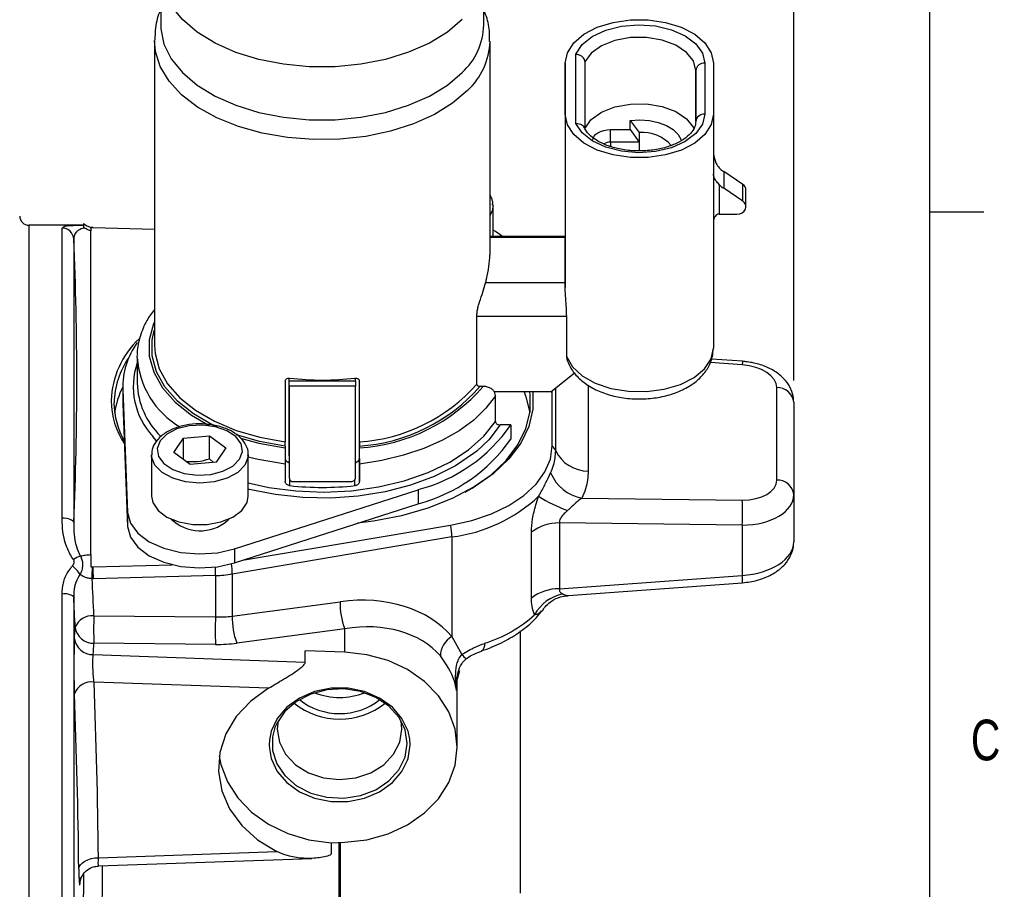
# Model space of a CAD drawing. Header units: inches. Extents: x 0.4 to 16.6, y 0.2 to 10.8.
# Tile 14 of 15: x 14.3 to 16.5, y 6.5 to 8.5. Entities that reach past the tile are written whole.
import ezdxf

# ---------------------------------------------------------------- set-up
doc = ezdxf.new("R2010")
doc.units = ezdxf.units.IN
doc.header["$MEASUREMENT"] = 0
doc.layers.add('BORDER', color=7, linetype='Continuous', lineweight=25)
doc.layers.add('SLD-0', color=7, linetype='Continuous', lineweight=25)
doc.styles.add('SLDTEXTSTYLE0', font='TXT', dxfattribs={"width": 0.75})
doc.dimstyles.new('SLDDIMSTYLE0', dxfattribs={"dimtxt": 0.145833, "dimasz": 0.13, "dimexe": 0, "dimexo": 0.0625, "dimgap": 0.036458, "dimtad": 0, "dimtih": 1, "dimtoh": 1, "dimdec": 1, "dimlfac": 1.5, "dimrnd": 1e-09, "dimzin": 12, "dimdsep": 46, "dimtxsty": 'SLDTEXTSTYLE0', "dimsah": 1, "dimcen": 0.09, "dimadec": 0, "dimazin": 3, "dimtfac": 1, "dimtdec": 1, "dimtofl": 0, "dimtmove": 0, "dimatfit": 3, "dimfxl": 0, "dimfrac": 2, "dimtolj": 1, "dimtzin": 12, "dimarcsym": 0})

# ---------------------------------------------------------------- blocks, each defined once
blk = doc.blocks.new('_D_8')
at = {"layer": 'SLD-0'}
for p, q in [((16.0629, 7.6867), (16.0629, 9.9416)), ((12.3699, 9.8166), (14.2, 9.8166)), ((14.3721, 9.8166), (14.3277, 9.8166)), ((14.3277, 9.8166), (14.3277, 9.5849)), ((14.6953, 9.8166), (14.7397, 9.8166)), ((14.7397, 9.8166), (14.7397, 9.5849)), ((16.0629, 9.8166), (14.8674, 9.8166)), ((14.3277, 9.5849), (14.3721, 9.5849)), ((14.7397, 9.5849), (14.6953, 9.5849))]:
    blk.add_line(p, q, dxfattribs=at)
for points in [[(12.3699, 9.8166), (12.4999, 9.7966), (12.4999, 9.8366)], [(16.0629, 9.8166), (15.9329, 9.8366), (15.9329, 9.7966)]]:
    blk.add_solid(points, dxfattribs=at)
at = {"layer": 'SLD-0', "char_height": 0.14583, "attachment_point": 1, "style": 'SLDTEXTSTYLE0'}
for s, insert in [('5.5', (14.3991, 10.0342)), ('141', (14.3721, 9.7729))]:
    blk.add_mtext(s, dxfattribs=dict(at, insert=insert))

msp = doc.modelspace()

# ---------------------------------------------------------------- linework, layer by layer
at = {"color": 7, "linetype": 'Continuous', "lineweight": 25}
for p, q in [((14.6039, 8.6277), (14.6039, 8.5057)), ((15.3486, 8.5057), (15.3486, 8.6277)), ((14.5896, 8.4687), (14.5896, 7.7668)), ((15.3629, 7.9754), (15.3629, 8.4687)), ((15.5606, 8.2789), (15.5606, 8.4387)), ((15.5812, 8.4205), (15.5813, 8.2637)), ((15.5363, 8.3), (15.5362, 8.4176)), ((15.5362, 8.4176), (15.5362, 8.0182)), ((15.8369, 8.2833), (15.8369, 8.4009)), ((15.8576, 8.4177), (15.8576, 8.3)), ((15.8776, 8.4177), (15.8776, 8.3)), ((15.5363, 8.3), (15.5363, 7.9006)), ((15.6862, 8.2645), (15.6862, 8.2856)), ((15.6862, 8.2856), (15.7069, 8.258)), ((15.8776, 8.3), (15.8776, 7.7609)), ((15.6409, 8.2645), (15.6862, 8.2645)), ((15.6409, 8.2356), (15.6409, 8.2645)), ((15.6862, 8.2645), (15.7069, 8.2356)), ((15.7069, 8.258), (15.7069, 8.2356)), ((15.7069, 8.2356), (15.6409, 8.2356)), ((15.7069, 8.2356), (15.7069, 8.2155)), ((15.9014, 8.1678), (15.9014, 8.1294)), ((15.9454, 8.138), (15.9014, 8.1678)), ((15.8909, 8.1383), (15.8909, 8.0701)), ((15.9454, 8.0996), (15.9014, 8.1294)), ((15.9454, 8.0996), (15.9454, 8.138)), ((15.9528, 8.0868), (15.9528, 8.1252)), ((15.3698, 8.0186), (15.3698, 8.0905)), ((15.8909, 8.0701), (15.9321, 8.0701)), ((14.4237, 8.0442), (14.3003, 8.0442)), ((14.3768, 7.3696), (14.3768, 8.0376)), ((14.4456, 8.038), (14.4429, 8.0382)), ((14.4475, 8.0379), (14.4456, 8.038)), ((14.5896, 8.0343), (14.4475, 8.0379)), ((14.4034, 8.0125), (14.4034, 7.3593)), ((15.5362, 8.0186), (15.3629, 8.0186)), ((15.5362, 8.0158), (15.5362, 8.0182)), ((15.5363, 7.9112), (15.3526, 7.9112)), ((15.3325, 7.6783), (15.3325, 7.8349)), ((15.5396, 7.7412), (15.5396, 7.8343)), ((14.5496, 7.7398), (14.5497, 7.7442)), ((14.5496, 7.7398), (14.5496, 7.6805)), ((15.5414, 7.7328), (15.5396, 7.7412)), ((15.945, 7.7307), (15.8733, 7.7359)), ((15.503, 7.6604), (15.5575, 7.7045)), ((14.5163, 7.6724), (14.5163, 7.6401)), ((14.891, 7.6851), (14.891, 7.5449)), ((14.8997, 7.5129), (14.8997, 7.692)), ((14.8997, 7.6855), (14.8997, 7.692)), ((14.8997, 7.6855), (15.053, 7.6855)), ((14.8997, 7.6733), (14.8997, 7.4628)), ((15.053, 7.6733), (14.8997, 7.6733)), ((15.053, 7.6855), (15.053, 7.6919)), ((15.053, 7.4629), (15.053, 7.6733)), ((15.0617, 7.5068), (15.0617, 7.6852)), ((15.0617, 7.5449), (15.0617, 7.6851)), ((15.3469, 7.6729), (15.3397, 7.6729)), ((16.0238, 7.4571), (16.0238, 7.6701)), ((14.5164, 7.6661), (14.5276, 7.3827)), ((14.5164, 7.6661), (14.5164, 7.6338)), ((15.503, 7.6604), (15.3726, 7.6604)), ((15.3755, 7.5921), (15.3755, 7.6514)), ((15.5061, 7.5361), (15.5061, 7.6629)), ((14.5163, 7.6401), (14.5164, 7.6338)), ((14.5164, 7.6338), (14.5276, 7.3503)), ((16.0629, 7.6367), (16.0629, 7.4237)), ((15.411, 7.584), (15.3862, 7.584)), ((15.411, 7.584), (15.411, 7.5516)), ((14.5945, 7.5477), (14.5857, 7.5576)), ((14.6564, 7.554), (14.7164, 7.5593)), ((14.7164, 7.5593), (14.7542, 7.5315)), ((14.7164, 7.5063), (14.7164, 7.5593)), ((14.6343, 7.5208), (14.6564, 7.554)), ((14.6564, 7.5045), (14.6564, 7.554)), ((14.891, 7.5355), (14.891, 7.5315)), ((15.0617, 7.5315), (15.0617, 7.5355)), ((14.5827, 7.5155), (14.5827, 7.42)), ((14.6721, 7.4929), (14.6343, 7.5208)), ((14.7542, 7.5315), (14.7321, 7.4983)), ((14.8058, 7.42), (14.8058, 7.5155)), ((14.8058, 7.5155), (14.8058, 7.5135)), ((14.8997, 7.5129), (14.8997, 7.4628)), ((14.7321, 7.4983), (14.6721, 7.4929)), ((14.7164, 7.5063), (14.7257, 7.4977)), ((14.891, 7.5007), (14.8997, 7.4995)), ((14.891, 7.4939), (14.891, 7.4535)), ((15.053, 7.4995), (15.0617, 7.5008)), ((15.0617, 7.5068), (15.0617, 7.4535)), ((15.0617, 7.4535), (15.0617, 7.4939)), ((14.9097, 7.4535), (15.043, 7.4535)), ((14.7743, 7.299), (15.1971, 7.435)), ((15.1971, 7.435), (15.1971, 7.4027)), ((16.0629, 7.4237), (16.0629, 7.3146)), ((14.7743, 7.2666), (15.1971, 7.4027)), ((15.5746, 7.4154), (15.9442, 7.4111)), ((14.5276, 7.3827), (14.5276, 7.3503)), ((14.6286, 7.367), (14.6286, 7.3662)), ((14.7575, 7.3635), (14.7608, 7.3674)), ((14.7599, 7.3662), (14.7599, 7.367)), ((14.7926, 7.2725), (15.272, 7.3534)), ((15.5228, 7.3583), (15.5228, 7.2068)), ((15.9442, 7.3534), (15.5228, 7.3583)), ((15.9442, 7.3534), (15.9442, 7.2376)), ((15.4583, 7.1854), (15.4583, 7.337)), ((15.2748, 7.3261), (14.7689, 7.2407)), ((15.2748, 7.3261), (15.2748, 7.0965)), ((14.7743, 7.299), (14.7743, 7.2666)), ((14.4482, 7.2573), (14.6306, 7.262)), ((14.4429, 7.2569), (14.4464, 7.2573)), ((14.4464, 7.2573), (14.4482, 7.2573)), ((14.7689, 7.2407), (14.7689, 7.1437)), ((14.4487, 7.2298), (14.446, 7.2298)), ((14.7302, 7.237), (14.4487, 7.2298)), ((14.7302, 7.237), (14.7302, 7.1418)), ((15.5228, 7.2068), (15.9442, 7.2376)), ((15.5428, 7.1912), (15.945, 7.2207)), ((14.7689, 7.1437), (15.0176, 7.1769)), ((14.4501, 7.1445), (14.7302, 7.1418)), ((15.0281, 7.1146), (14.7794, 7.0815)), ((15.0281, 7.0604), (15.0281, 7.1146)), ((15.4329, 6.5053), (15.4329, 7.1094)), ((14.7302, 7.0785), (14.4501, 7.0812)), ((15.2748, 7.0965), (15.2983, 7.0555)), ((14.9371, 7.0378), (14.9371, 7.0636)), ((15.0281, 7.0604), (14.9371, 7.0636)), ((14.4485, 7.055), (14.9371, 7.0378)), ((14.8524, 6.9774), (14.4503, 6.9916)), ((15.2871, 6.8416), (15.2871, 6.9994)), ((15.16, 6.8835), (15.1581, 6.9022)), ((14.9964, 6.6217), (15.0281, 6.6228)), ((14.9964, 6.6217), (14.9964, 6.5958)), ((14.4604, 6.5869), (14.8712, 6.6014)), ((14.4608, 6.5682), (14.9526, 6.5856))]:
    msp.add_line(p, q, dxfattribs=at)
at = {"color": 8, "linetype": 'Continuous', "lineweight": 25}
for p, q in [((15.8369, 8.4009), (15.8369, 8.2829)), ((15.6409, 8.2356), (15.6409, 8.2256)), ((14.3003, 8.0442), (14.3003, 5.7642)), ((15.5362, 8.0158), (15.3629, 8.0158)), ((15.5396, 7.8343), (15.3325, 7.8342)), ((15.9442, 7.7228), (15.8702, 7.7282)), ((15.5892, 7.6756), (15.5892, 7.478)), ((15.5143, 7.5245), (15.5143, 7.6696)), ((14.901, 7.4582), (14.901, 7.4442)), ((15.0517, 7.4443), (15.0517, 7.4582)), ((14.3768, 5.7642), (14.3768, 7.1945)), ((14.4034, 7.1881), (14.4034, 5.7895)), ((15.2926, 7.0179), (15.2871, 6.9985)), ((15.2855, 6.9886), (15.2855, 6.9722)), ((15.1786, 6.847), (15.1778, 6.8601)), ((15.0153, 6.2601), (15.0153, 6.6224)), ((15.0172, 6.6224), (15.0172, 6.2601))]:
    msp.add_line(p, q, dxfattribs=at)
at = {"color": 8, "linetype": 'Continuous', "lineweight": 25, "flags": 128}
for points in [[(15.2987, 8.5183), (15.2647, 8.4893), (15.2232, 8.4638), (15.1753, 8.4427), (15.1223, 8.4263), (15.0654, 8.4151), (15.0063, 8.4094), (14.9464, 8.4094), (14.8872, 8.4151), (14.8304, 8.4262), (14.7773, 8.4426), (14.7294, 8.4638), (14.6879, 8.4892), (14.6538, 8.5182), (14.6281, 8.55), (14.6115, 8.5839), (14.6042, 8.6189), (14.6039, 8.6263)], [(15.3112, 8.355), (15.2768, 8.3256), (15.235, 8.2997), (15.1869, 8.278), (15.1336, 8.2609), (15.0764, 8.249), (15.0168, 8.2425), (14.9561, 8.2416), (14.8959, 8.2462), (14.8378, 8.2563), (14.783, 8.2717), (14.733, 8.2919), (14.689, 8.3165), (14.652, 8.3448), (14.6231, 8.3761), (14.6028, 8.4098), (14.5917, 8.4449), (14.5896, 8.4699)], [(15.3698, 8.0915), (15.3675, 8.0771), (15.3629, 8.0678)], [(14.5896, 7.8216), (14.5876, 7.8171), (14.5775, 7.7801), (14.5775, 7.7426), (14.5877, 7.7056), (14.6077, 7.67), (14.637, 7.6367), (14.675, 7.6066), (14.7156, 7.5829)], [(15.3862, 7.584), (15.3598, 7.5496), (15.3327, 7.524)], [(14.7882, 7.5537), (14.83, 7.5424), (14.891, 7.5315)], [(14.7981, 7.4916), (14.7815, 7.4746), (14.7571, 7.4613), (14.7272, 7.4528), (14.6943, 7.4499), (14.6614, 7.4528), (14.6315, 7.4613), (14.6071, 7.4746), (14.5904, 7.4915), (14.583, 7.5106), (14.5827, 7.515)], [(14.8058, 7.5135), (14.8055, 7.5106), (14.7981, 7.4916)], [(14.891, 7.4939), (14.8286, 7.5043), (14.8058, 7.5097)], [(14.8672, 6.8869), (14.8617, 6.8659), (14.8617, 6.8343), (14.8714, 6.8037), (14.8902, 6.7761), (14.9169, 6.753), (14.9499, 6.7361), (14.9871, 6.7263), (15.026, 6.7244), (15.0644, 6.7303), (15.0997, 6.7437), (15.1298, 6.7639), (15.1528, 6.7894), (15.1672, 6.8188), (15.1721, 6.8501), (15.1721, 6.8501)], [(15.1721, 6.8501), (15.1672, 6.8814), (15.1653, 6.8869)], [(14.8545, 6.8578), (14.8539, 6.847), (14.8543, 6.8386)], [(15.1728, 6.8121), (15.1739, 6.8156), (15.1786, 6.847)]]:
    msp.add_lwpolyline(points, dxfattribs=at)
at = {"color": 7, "linetype": 'Continuous', "lineweight": 25, "flags": 128}
for points in [[(15.5362, 8.4176), (15.5412, 8.4417), (15.5558, 8.4643), (15.5791, 8.4842), (15.6099, 8.5003), (15.6464, 8.5115), (15.6863, 8.5173), (15.7274, 8.5173), (15.7674, 8.5115), (15.8038, 8.5003), (15.8346, 8.4842), (15.858, 8.4643), (15.8726, 8.4417), (15.8776, 8.4177)], [(14.6039, 8.5057), (14.6042, 8.4968), (14.6115, 8.4618), (14.6281, 8.4279), (14.6538, 8.3961), (14.6879, 8.3671), (14.7294, 8.3417), (14.7773, 8.3205), (14.8304, 8.3041), (14.8872, 8.293), (14.9464, 8.2873), (15.0063, 8.2873), (15.0654, 8.293), (15.1223, 8.3042), (15.1753, 8.3206), (15.2232, 8.3417), (15.2647, 8.3672), (15.2987, 8.3962)], [(15.5606, 8.4387), (15.575, 8.4604), (15.5985, 8.4792), (15.6295, 8.4937), (15.6659, 8.5029), (15.7051, 8.5063), (15.7444, 8.5035), (15.7812, 8.4948), (15.8128, 8.4807), (15.8371, 8.4623), (15.8524, 8.4408), (15.8576, 8.4177)], [(15.8369, 8.4009), (15.8315, 8.4227), (15.8159, 8.4426), (15.7912, 8.4591), (15.7596, 8.4708), (15.7236, 8.4768), (15.6863, 8.4764), (15.6507, 8.4699), (15.6197, 8.4576), (15.5959, 8.4407), (15.5812, 8.4205)], [(15.5812, 8.2674), (15.5959, 8.2876), (15.6197, 8.3045), (15.6507, 8.3168), (15.6863, 8.3233), (15.7236, 8.3237), (15.7596, 8.3177), (15.7912, 8.306), (15.8159, 8.2895), (15.8315, 8.2696), (15.8335, 8.2652)], [(15.8776, 8.3), (15.8727, 8.276), (15.8581, 8.2534), (15.8347, 8.2334), (15.8039, 8.2174), (15.7675, 8.2061), (15.7276, 8.2003), (15.6864, 8.2003), (15.6465, 8.2061), (15.61, 8.2174), (15.5792, 8.2334), (15.5558, 8.2533), (15.5412, 8.2759), (15.5363, 8.3)], [(15.8576, 8.3), (15.8524, 8.2769), (15.8371, 8.2554), (15.8129, 8.237), (15.7813, 8.2229), (15.7445, 8.2142), (15.7052, 8.2114), (15.666, 8.2147), (15.6296, 8.2239), (15.5986, 8.2384), (15.575, 8.2572), (15.5606, 8.2789)], [(15.6862, 8.2856), (15.7082, 8.2868), (15.7301, 8.2852), (15.7508, 8.2808), (15.7694, 8.2738), (15.7849, 8.2646), (15.7966, 8.2536), (15.8038, 8.2413), (15.8044, 8.2397)], [(15.5996, 8.2402), (15.6004, 8.2449), (15.6027, 8.2495), (15.6065, 8.2537), (15.6117, 8.2574), (15.6179, 8.2604), (15.6251, 8.2626), (15.6328, 8.264), (15.6409, 8.2645)], [(15.9321, 8.0701), (15.9383, 8.0708), (15.944, 8.0731), (15.9485, 8.0766), (15.9515, 8.0811), (15.9528, 8.0861), (15.9521, 8.0911), (15.9495, 8.0958), (15.9454, 8.0996)], [(15.3918, 8.0186), (15.3754, 8.0296), (15.3698, 8.0327)], [(15.5363, 7.9112), (15.5363, 7.9293), (15.5363, 7.9462), (15.5363, 7.9618), (15.5363, 7.9759), (15.5363, 7.9884), (15.5363, 7.9993), (15.5362, 8.0084), (15.5362, 8.0158)], [(15.5363, 7.9006), (15.5363, 7.9019), (15.5363, 7.9033), (15.5363, 7.9047), (15.5363, 7.906), (15.5363, 7.9074), (15.5363, 7.9087), (15.5363, 7.91), (15.5363, 7.9112)], [(14.7355, 7.5784), (14.7242, 7.5838), (14.6795, 7.6095), (14.6424, 7.6391), (14.6137, 7.6717), (14.5941, 7.7067), (14.5842, 7.743), (14.5842, 7.7797), (14.5889, 7.8014)], [(14.5896, 7.7668), (14.5908, 7.7487), (14.6005, 7.7131), (14.6196, 7.6789), (14.6477, 7.6469), (14.684, 7.6178), (14.7277, 7.5925), (14.7776, 7.5716), (14.8325, 7.5556), (14.891, 7.5449)], [(15.5396, 7.7412), (15.5527, 7.7179), (15.5751, 7.6972), (15.6053, 7.6802), (15.6417, 7.6681), (15.682, 7.6616), (15.7237, 7.661), (15.7645, 7.6664), (15.8018, 7.6774), (15.8334, 7.6935), (15.8575, 7.7136), (15.8725, 7.7365), (15.8776, 7.7609)], [(14.8997, 7.6733), (14.8997, 7.6749), (14.8997, 7.6766), (14.8997, 7.6783), (14.8997, 7.68), (14.8997, 7.6816), (14.8997, 7.683), (14.8997, 7.6844), (14.8997, 7.6855)], [(15.053, 7.6855), (15.053, 7.6844), (15.053, 7.6831), (15.053, 7.6816), (15.053, 7.68), (15.053, 7.6783), (15.053, 7.6766), (15.053, 7.6749), (15.053, 7.6733)], [(15.4617, 7.6604), (15.4617, 7.6601), (15.4617, 7.6201), (15.4523, 7.5806), (15.4336, 7.5422), (15.406, 7.5057), (15.37, 7.4718), (15.3263, 7.4412), (15.2759, 7.4145), (15.2196, 7.3922), (15.1586, 7.3746), (15.094, 7.3623), (15.0577, 7.3578)], [(15.3755, 7.6514), (15.3535, 7.6225), (15.3254, 7.5955), (15.2917, 7.5708), (15.2531, 7.5488), (15.2101, 7.5299), (15.1633, 7.5142), (15.1136, 7.5022), (15.0617, 7.4939)], [(15.3056, 7.4293), (15.3215, 7.4386), (15.3646, 7.4687), (15.4001, 7.5021), (15.4273, 7.5381), (15.4458, 7.576), (15.4551, 7.615), (15.4551, 7.6544), (15.4543, 7.6604)], [(15.4413, 7.6604), (15.4458, 7.6492), (15.4548, 7.6126)], [(14.7859, 7.505), (14.7925, 7.5227), (14.7895, 7.5407), (14.7772, 7.5573), (14.7567, 7.5709), (14.7302, 7.58), (14.7001, 7.5839), (14.6695, 7.5822), (14.6412, 7.5749), (14.6182, 7.5629), (14.6026, 7.5473), (14.596, 7.5296), (14.599, 7.5116), (14.6113, 7.495), (14.6318, 7.4814), (14.6583, 7.4722), (14.6884, 7.4683), (14.7191, 7.4701), (14.7473, 7.4774), (14.7703, 7.4894), (14.7859, 7.505)], [(14.8058, 7.4504), (14.8531, 7.4402), (14.9157, 7.4321), (14.9796, 7.4295), (15.0435, 7.4327), (15.1058, 7.4414), (15.1653, 7.4555), (15.2204, 7.4747), (15.2701, 7.4985), (15.3131, 7.5265), (15.3485, 7.5579), (15.3755, 7.5921)], [(14.891, 7.5355), (14.8313, 7.5463), (14.7788, 7.5613)], [(15.272, 7.3534), (15.3208, 7.3642), (15.366, 7.3795), (15.4064, 7.3988), (15.441, 7.4217), (15.4689, 7.4476), (15.4894, 7.4758), (15.5019, 7.5056), (15.5061, 7.5361)], [(15.3327, 7.524), (15.3251, 7.518), (15.283, 7.4896), (15.2342, 7.4652), (15.1799, 7.4452), (15.1211, 7.4301), (15.0593, 7.4203), (14.9957, 7.4158), (14.9317, 7.4169), (14.8686, 7.4235), (14.8078, 7.4354), (14.8058, 7.4359)], [(14.5827, 7.42), (14.5855, 7.4054), (14.5977, 7.3872), (14.6184, 7.3719), (14.6459, 7.3609), (14.6777, 7.3551), (14.7109, 7.3551), (14.7427, 7.3609), (14.7702, 7.3719), (14.7909, 7.3872), (14.803, 7.4054), (14.8058, 7.42)], [(14.5276, 7.3827), (14.5341, 7.3579), (14.5509, 7.335), (14.5771, 7.3152), (14.611, 7.3001), (14.6502, 7.2904), (14.6924, 7.2869), (14.7346, 7.2898), (14.7743, 7.299)], [(14.4034, 7.3593), (14.4027, 7.3614), (14.401, 7.3633), (14.3985, 7.3651), (14.3951, 7.3666), (14.3912, 7.3679), (14.3867, 7.3689), (14.3818, 7.3694), (14.3768, 7.3696)], [(14.5276, 7.3503), (14.5341, 7.3256), (14.5509, 7.3026), (14.5771, 7.2829), (14.611, 7.2677), (14.6502, 7.2581), (14.6924, 7.2546), (14.7346, 7.2575), (14.7743, 7.2666)], [(15.0281, 6.6228), (15.0792, 6.6286), (15.128, 6.6421), (15.1728, 6.6629), (15.2119, 6.6902), (15.2439, 6.7229), (15.2676, 6.76), (15.2822, 6.8001), (15.2871, 6.8416), (15.2822, 6.8832), (15.2676, 6.9232), (15.2439, 6.9603), (15.2119, 6.9931), (15.1728, 7.0203), (15.128, 7.0411), (15.0792, 7.0546), (15.0281, 7.0604)], [(14.8524, 6.9774), (14.8113, 6.9479), (14.7781, 6.9125), (14.7542, 6.8726), (14.7403, 6.8296), (14.7372, 6.7853), (14.7448, 6.7413), (14.7628, 6.6994), (14.7907, 6.6612), (14.8273, 6.6281), (14.8712, 6.6014)], [(15.1778, 6.8601), (15.1739, 6.8784), (15.16, 6.908), (15.1378, 6.9341), (15.1085, 6.955), (15.0738, 6.9697), (15.0358, 6.9773), (14.9967, 6.9773), (14.9587, 6.9697), (14.924, 6.955), (14.8948, 6.9341), (14.8725, 6.908), (14.8586, 6.8784), (14.8545, 6.8578)], [(15.1653, 6.8869), (15.1528, 6.9108), (15.1298, 6.9364), (15.0997, 6.9565), (15.0644, 6.9699), (15.026, 6.9759), (14.9871, 6.9739), (14.9499, 6.9641), (14.9169, 6.9472), (14.8902, 6.9242), (14.8714, 6.8965), (14.8672, 6.8869)], [(14.8744, 6.9022), (14.8725, 6.8835), (14.8774, 6.8534), (14.8918, 6.8254), (14.9146, 6.8013), (14.9444, 6.7828), (14.9791, 6.7712), (15.0163, 6.7672), (15.0535, 6.7712), (15.0881, 6.7828), (15.1179, 6.8013), (15.1408, 6.8254), (15.1551, 6.8534), (15.16, 6.8835), (15.16, 6.8835)], [(14.8543, 6.8386), (14.8586, 6.8156), (14.8725, 6.786), (14.8948, 6.76), (14.924, 6.739), (14.9587, 6.7243), (14.9967, 6.7167), (15.0358, 6.7167), (15.0738, 6.7243), (15.1085, 6.739), (15.1378, 6.76), (15.16, 6.786), (15.1728, 6.8121)], [(14.7388, 6.8207), (14.7425, 6.8019), (14.7575, 6.7619), (14.7814, 6.7247), (14.8133, 6.6918), (14.8522, 6.6642), (14.8967, 6.6429), (14.9453, 6.6285), (14.9964, 6.6217)], [(14.4151, 6.561), (14.4163, 6.566), (14.419, 6.5709), (14.4233, 6.5753), (14.429, 6.5792), (14.4358, 6.5825), (14.4435, 6.5849), (14.4518, 6.5864), (14.4604, 6.5869)]]:
    msp.add_lwpolyline(points, dxfattribs=at)
at = {"color": 7, "linetype": 'Continuous', "lineweight": 25}
for centre, radius, start, end in [((15.1942, 8.5099), 0.1545, 312.6066, 358.4328), ((15.8558, 8.3987), 0.019, 84.6112, 173.32), ((15.8558, 8.2811), 0.019, 84.6112, 173.32), ((15.7138, 8.1694), 0.0889, 41.4667, 94.4546), ((15.6399, 8.208), 0.0277, 88.0208, 121.646), ((15.9355, 8.2183), 0.0609, 223.008, 236.022), ((15.9355, 8.1799), 0.0609, 223.008, 236.022), ((15.9371, 8.1247), 0.0156, 1.7656, 58.2212), ((14.3003, 8.0655), 0.0213, 180, 270), ((14.3769, 8.011), 0.0266, 3.142, 90.1541), ((6.9564, 7.6859), 7.4542, 357.48898, 2.51102), ((14.6966, 7.6322), 0.2072, 133.4864, 177.8062), ((14.6933, 7.6703), 0.177, 144.1942, 181.3575), ((14.6834, 7.6315), 0.1871, 144.6527, 179.0233), ((14.6807, 7.5869), 0.1847, 152.8723, 172.0114), ((14.7267, 7.6857), 0.1771, 181.6858, 225.9383), ((14.9763, 8.3401), 0.6525, 263.3771, 276.6365), ((15.0345, 7.9418), 0.3978, 273.9227, 318.5162), ((15.0368, 7.94), 0.4093, 273.4817, 319.2578), ((15.0356, 7.9382), 0.4035, 273.6988, 318.8933), ((16.0256, 7.6326), 0.0375, 6.2895, 92.8377), ((14.6775, 7.643), 0.1879, 180.8845, 213.1189), ((14.6788, 7.6371), 0.1826, 180.7401, 209.4393), ((15.1024, 7.7992), 0.3762, 284.5757, 325.1121), ((15.1024, 7.7668), 0.3762, 284.5757, 325.1121), ((15.4851, 7.5125), 0.0315, 22.3824, 48.4244), ((15.5885, 7.5605), 0.0825, 205.861, 270.4681), ((15.5925, 7.511), 0.0973, 202.5829, 259.4124), ((14.9763, 8.1613), 0.721, 264.009, 276.0046), ((16.0256, 7.4196), 0.0375, 6.2895, 92.8377), ((15.2308, 7.6801), 0.3568, 277.0923, 313.1743), ((15.6497, 7.6903), 0.322, 237.1149, 250.404), ((15.494, 7.3823), 0.4511, 356.3358, 3.6642), ((14.6947, 7.4367), 0.0964, 225.9677, 310.6268), ((15.121, 7.3241), 0.1538, 0.7423, 10.9908), ((15.522, 7.2526), 0.1057, 89.5716, 127.0381), ((14.4348, 7.2305), 0.054, 107.2093, 126.5676), ((14.34, 7.1896), 0.0928, 32.8357, 49.054), ((13.8029, 7.2527), 0.6435, 357.9602, 0.4114), ((13.47, 7.2278), 0.9787, 0.1173, 1.7305), ((14.7233, 7.5124), 0.2754, 271.4288, 279.5161), ((0.4016, 6.5166), 14.0625, 2.55913, 2.90706), ((14.3826, 7.1602), 0.0348, 53.2053, 99.6064), ((15.522, 7.101), 0.1057, 89.5716, 127.0381), ((15.5491, 7.102), 0.0946, 101.3499, 151.9155), ((0.3876, 6.4908), 14.0332, 2.55913, 2.84816), ((15.1671, 7.1701), 0.1497, 177.4174, 201.7606), ((14.4456, 7.1035), 0.0412, 83.7339, 160.3278), ((15.0423, 7.1128), 0.593, 176.9423, 183.0577), ((15.3224, 7.1101), 0.593, 176.9423, 183.0577), ((14.9185, 7.137), 0.1497, 177.4174, 201.7606), ((15.2543, 7.3836), 0.3176, 287.6669, 311.7385), ((6.997, 7.5311), 7.4212, 356.60235, 356.80444), ((14.4489, 7.1238), 0.0426, 188.6695, 271.5769), ((14.4474, 7.0977), 0.0427, 188.6675, 271.4891), ((7.0248, 7.4957), 7.4369, 356.60235, 356.80444), ((15.3024, 7.0501), 0.054, 120.7501, 177.9646), ((14.4444, 6.9498), 0.0422, 82.0676, 159.1681), ((0.3418, 6.4359), 14.1194, 0.61291, 2.2556), ((15.0163, 7.1136), 0.1574, 248.4886, 291.5114), ((0.3261, 6.4102), 14.0898, 0.61291, 2.2556), ((15.0163, 7.0692), 0.1501, 231.7729, 308.2271), ((15.0163, 7.0751), 0.1686, 231.482, 308.518), ((0.3344, 6.6191), 14.0925, 358.86833, 359.71128)]:
    msp.add_arc(centre, radius, start, end, dxfattribs=at)
at = {"color": 8, "linetype": 'Continuous', "lineweight": 25}
for centre, radius, start, end in [((15.202, 8.4734), 0.161, 312.681, 358.0577), ((14.7517, 7.7535), 0.2025, 183.8657, 239.2335), ((14.7101, 7.6727), 0.1695, 161.2602, 222.7694), ((16.005, 7.7201), 0.0609, 170.0649, 177.4961), ((14.6181, 7.2389), 0.1508, 0.6977, 9.716), ((13.823, 7.2357), 0.9072, 0.0816, 1.3348), ((15.7186, 7.2177), 0.2264, 0.7414, 5.035), ((15.3339, 7.0776), 0.0171, 303.7199, 11.2115), ((15.332, 7.0785), 0.0408, 214.2331, 234.183), ((0.3423, 6.6452), 14.1279, 358.38069, 359.68912)]:
    msp.add_arc(centre, radius, start, end, dxfattribs=at)
at = {"color": 7, "linetype": 'Continuous', "lineweight": 25}
for centre, major_axis, ratio, start_param, end_param in [((15.8909, 8.0514), (0, 0.0186), 0.715855, 6.283147, 7.853944), ((15.9398, 7.6736), (0.0839, -0.0054), 0.58665, 0.037946, 1.556382), ((14.9097, 7.4628), (0.01, 0.00001), 0.933711, 3.141061, 4.711857), ((15.043, 7.4629), (0.01, 0.00001), 0.933711, 4.711857, 6.282654), ((15.9398, 7.4606), (0.0839, -0.0054), 0.58665, 4.802695, 6.321131), ((15.9376, 7.4272), (0.1253, -0.0054), 0.587535, 4.790246, 6.308682), ((15.9376, 7.311), (0.1253, 0.0054), 0.587535, 4.739252, 6.257688), ((15.0038, 6.9191), (0.3006, 0.1299), 0.753747, 0.226055, 1.212372), ((14.7229, 7.24), (0.1665, -0.0114), 0.586453, 4.796211, 5.03183), ((15.0163, 6.8935), (0.2548, 0.1244), 0.737757, 0.195174, 1.181491), ((14.7209, 7.2034), (0.2119, -0.0114), 0.587141, 4.78768, 5.023299)]:
    msp.add_ellipse(centre, major_axis=major_axis, ratio=ratio, start_param=start_param, end_param=end_param, dxfattribs=at)
for points, knots in [([(14.6039, 8.5406), (14.6037, 8.5402), (14.5971, 8.5273), (14.5914, 8.5034), (14.5907, 8.4799), (14.5905, 8.4703)], [0, 0, 0, 0, 0.017225, 0.598712, 1, 1, 1, 1]), ([(15.3619, 8.4676), (15.362, 8.4757), (15.3622, 8.4969), (15.357, 8.5212), (15.35, 8.536), (15.3486, 8.539)], [0, 0, 0, 0, 0.333588, 0.867815, 1, 1, 1, 1]), ([(15.5606, 8.4387), (15.5607, 8.4387), (15.5622, 8.4386), (15.5661, 8.4379), (15.5718, 8.4356), (15.577, 8.4314), (15.5805, 8.4261), (15.581, 8.4224), (15.5812, 8.4205)], [0, 0, 0, 0, 0.0093083, 0.1465634, 0.3615771, 0.5749291, 0.78745, 1, 1, 1, 1]), ([(15.8369, 8.2833), (15.8368, 8.2811), (15.8364, 8.2746), (15.8316, 8.2632), (15.819, 8.2487), (15.7992, 8.2352), (15.773, 8.2243), (15.7426, 8.2173), (15.7098, 8.2146), (15.6768, 8.2165), (15.6458, 8.2229), (15.6188, 8.2332), (15.5979, 8.2463), (15.5848, 8.2596), (15.5809, 8.2677), (15.5793, 8.2711)], [0, 0, 0, 0, 0.041104, 0.123038, 0.200531, 0.283284, 0.365272, 0.447496, 0.530223, 0.613184, 0.695939, 0.778017, 0.859129, 0.939523, 1, 1, 1, 1]), ([(15.5606, 8.2789), (15.5607, 8.2789), (15.5623, 8.279), (15.5662, 8.2789), (15.5719, 8.2774), (15.5769, 8.2739), (15.5798, 8.2709), (15.5801, 8.2691), (15.5801, 8.269)], [0, 0, 0, 0, 0.011771, 0.18534, 0.45724, 0.727039, 0.995787, 1, 1, 1, 1]), ([(15.8776, 8.217), (15.8776, 8.2169), (15.8776, 8.2129), (15.8785, 8.2023), (15.8825, 8.1879), (15.8886, 8.1798), (15.8909, 8.1768)], [0, 0, 0, 0, 0.005867, 0.269945, 0.722843, 1, 1, 1, 1]), ([(15.8909, 8.1383), (15.8886, 8.1409), (15.8825, 8.1477), (15.8785, 8.1553), (15.8776, 8.1608), (15.8776, 8.1628), (15.8776, 8.1628)], [0, 0, 0, 0, 0.277157, 0.730055, 0.994133, 1, 1, 1, 1]), ([(15.3687, 8.0916), (15.369, 8.0944), (15.3696, 8.1023), (15.3655, 8.1095), (15.3629, 8.114)], [0, 0, 0, 0, 0.360645, 1, 1, 1, 1]), ([(14.4293, 8.0378), (14.4284, 8.0376), (14.4228, 8.0365), (14.4156, 8.0337), (14.4049, 8.0262), (14.404, 8.0184), (14.4034, 8.0125)], [0, 0, 0, 0, 0.035479, 0.214394, 0.406934, 1, 1, 1, 1]), ([(14.4136, 8.0442), (14.4141, 8.0442), (14.4173, 8.0442), (14.4218, 8.0442), (14.4256, 8.0442)], [0, 0, 0, 0, 0.160686, 1, 1, 1, 1]), ([(14.4256, 8.0484), (14.4256, 8.0482), (14.4256, 8.0475), (14.4256, 8.0432), (14.4256, 8.0395), (14.4256, 8.0388)], [0, 0, 0, 0, 0.343243, 0.859386, 1, 1, 1, 1]), ([(14.4256, 8.0388), (14.4268, 8.0384), (14.428, 8.0381), (14.4292, 8.0378), (14.4293, 8.0378)], [0, 0, 0, 0, 0.952918, 1, 1, 1, 1]), ([(14.4483, 8.0389), (14.447, 8.0389), (14.4429, 8.0388), (14.4351, 8.0414), (14.4287, 8.0449), (14.426, 8.0483), (14.4258, 8.0486)], [0, 0, 0, 0, 0.158373, 0.479209, 0.958451, 1, 1, 1, 1]), ([(14.4429, 8.0315), (14.4406, 8.0321), (14.4369, 8.033), (14.4325, 8.0355), (14.4303, 8.037), (14.4293, 8.0378)], [0, 0, 0, 0, 0.458752, 0.750438, 1, 1, 1, 1]), ([(14.4429, 8.0387), (14.4429, 8.0388), (14.4429, 8.0393), (14.4429, 8.0364), (14.4429, 8.0328), (14.4429, 8.0315)], [0, 0, 0, 0, 0.183403, 0.718916, 1, 1, 1, 1]), ([(14.4429, 7.2854), (14.4429, 7.286), (14.4429, 7.4095), (14.4429, 7.5514), (14.4429, 7.7627), (14.4429, 7.8876), (14.4429, 7.995), (14.4429, 8.0315)], [0, 0, 0, 0, 0.00211, 0.494908, 0.56639, 0.852322, 1, 1, 1, 1]), ([(15.3526, 7.9112), (15.3533, 7.9141), (15.3598, 7.9383), (15.3613, 7.9581), (15.3626, 7.9755)], [0, 0, 0, 0, 0.118031, 1, 1, 1, 1]), ([(15.339, 7.8679), (15.3416, 7.8753), (15.3466, 7.8902), (15.3506, 7.9042), (15.3526, 7.9112)], [0, 0, 0, 0, 0.497524, 1, 1, 1, 1]), ([(15.5396, 7.8343), (15.5394, 7.8407), (15.5391, 7.8536), (15.5372, 7.8763), (15.5363, 7.892), (15.5363, 7.8997), (15.5363, 7.9006)], [0, 0, 0, 0, 0.319187, 0.638199, 0.961073, 1, 1, 1, 1]), ([(15.3325, 7.8349), (15.3326, 7.8379), (15.3329, 7.844), (15.335, 7.8547), (15.3373, 7.8627), (15.3387, 7.867), (15.339, 7.8679)], [0, 0, 0, 0, 0.298554, 0.596692, 0.906051, 1, 1, 1, 1]), ([(14.5896, 7.8504), (14.5834, 7.842), (14.5689, 7.8223), (14.5561, 7.7886), (14.5492, 7.7613), (14.5501, 7.7467), (14.5502, 7.7446)], [0, 0, 0, 0, 0.257976, 0.604969, 0.945064, 1, 1, 1, 1]), ([(15.5401, 7.7354), (15.5423, 7.7296), (15.5477, 7.7154), (15.5628, 7.6954), (15.5854, 7.6764), (15.6141, 7.661), (15.6477, 7.6499), (15.6846, 7.6441), (15.7226, 7.6436), (15.7599, 7.6485), (15.7951, 7.6589), (15.8254, 7.6743), (15.8495, 7.6936), (15.8664, 7.7157), (15.876, 7.7387), (15.8771, 7.7541), (15.8776, 7.7609)], [0, 0, 0, 0, 0.04787, 0.116562, 0.188125, 0.26401, 0.342291, 0.420666, 0.498896, 0.577425, 0.656714, 0.737428, 0.81131, 0.881138, 0.947462, 1, 1, 1, 1]), ([(16.0629, 7.6367), (16.0624, 7.6431), (16.0612, 7.6574), (16.0516, 7.6777), (16.0357, 7.6963), (16.0139, 7.7119), (15.9867, 7.7236), (15.9627, 7.729), (15.9485, 7.7303), (15.945, 7.7307)], [0, 0, 0, 0, 0.123328, 0.272378, 0.424245, 0.587498, 0.762493, 0.941619, 1, 1, 1, 1]), ([(14.891, 7.6851), (14.8911, 7.686), (14.8913, 7.6877), (14.893, 7.6899), (14.8954, 7.6914), (14.8983, 7.6921), (14.9002, 7.692), (14.901, 7.6919)], [0, 0, 0, 0, 0.208585, 0.417083, 0.628009, 0.843762, 1, 1, 1, 1]), ([(15.0517, 7.6919), (15.0528, 7.692), (15.0551, 7.6921), (15.0581, 7.691), (15.0604, 7.6892), (15.0615, 7.6871), (15.0616, 7.6856), (15.0617, 7.6851)], [0, 0, 0, 0, 0.220415, 0.440874, 0.65977, 0.874154, 1, 1, 1, 1]), ([(15.3325, 7.6783), (15.3325, 7.6777), (15.3327, 7.6766), (15.3338, 7.6751), (15.3354, 7.6739), (15.3375, 7.6731), (15.339, 7.673), (15.3397, 7.6729)], [0, 0, 0, 0, 0.1935575, 0.3873555, 0.5875941, 0.8028395, 1, 1, 1, 1]), ([(15.3755, 7.6514), (15.3753, 7.6537), (15.3747, 7.6583), (15.3703, 7.6645), (15.3636, 7.6693), (15.3555, 7.6724), (15.3497, 7.6727), (15.3469, 7.6729)], [0, 0, 0, 0, 0.19677, 0.393475, 0.595308, 0.809535, 1, 1, 1, 1]), ([(14.8049, 7.5131), (14.8052, 7.5149), (14.8069, 7.5232), (14.8012, 7.5382), (14.7889, 7.5553), (14.7695, 7.5695), (14.7444, 7.5801), (14.7153, 7.5862), (14.6845, 7.5872), (14.6544, 7.5829), (14.6272, 7.5737), (14.6045, 7.5599), (14.5897, 7.5426), (14.5825, 7.5267), (14.5835, 7.5176), (14.5838, 7.5149)], [0, 0, 0, 0, 0.022454, 0.103365, 0.183707, 0.267863, 0.355433, 0.443649, 0.531707, 0.619907, 0.708616, 0.798327, 0.888992, 0.966683, 1, 1, 1, 1]), ([(15.3755, 7.5921), (15.3757, 7.5912), (15.3759, 7.5895), (15.3775, 7.5871), (15.38, 7.5853), (15.383, 7.5842), (15.3852, 7.584), (15.3862, 7.584)], [0, 0, 0, 0, 0.197565, 0.395252, 0.598402, 0.813945, 1, 1, 1, 1]), ([(14.891, 7.5355), (14.891, 7.5356), (14.891, 7.5361), (14.891, 7.5374), (14.891, 7.5396), (14.891, 7.5419), (14.891, 7.5437), (14.891, 7.5446), (14.891, 7.5449)], [0, 0, 0, 0, 0.028131, 0.2502, 0.472081, 0.690439, 0.903546, 1, 1, 1, 1]), ([(15.0617, 7.5449), (15.0617, 7.5444), (15.0617, 7.5432), (15.0617, 7.5411), (15.0617, 7.5389), (15.0617, 7.5369), (15.0617, 7.536), (15.0617, 7.5355)], [0, 0, 0, 0, 0.176118, 0.38386, 0.59358, 0.808056, 1, 1, 1, 1]), ([(14.891, 7.5315), (14.891, 7.531), (14.891, 7.5285), (14.891, 7.5228), (14.891, 7.5139), (14.891, 7.5046), (14.891, 7.4979), (14.891, 7.4947), (14.891, 7.4939)], [0, 0, 0, 0, 0.062505, 0.284903, 0.505783, 0.722668, 0.934995, 1, 1, 1, 1]), ([(15.0617, 7.4939), (15.0617, 7.4965), (15.0617, 7.5016), (15.0617, 7.5106), (15.0617, 7.5195), (15.0617, 7.5267), (15.0617, 7.5301), (15.0617, 7.5315)], [0, 0, 0, 0, 0.208942, 0.417945, 0.628745, 0.843632, 1, 1, 1, 1]), ([(15.5026, 7.4736), (15.5052, 7.4796), (15.5122, 7.4962), (15.5135, 7.5134), (15.5143, 7.5245)], [0, 0, 0, 0, 0.357228, 1, 1, 1, 1]), ([(14.6615, 7.5008), (14.6705, 7.5), (14.6889, 7.4983), (14.7071, 7.5036), (14.7164, 7.5063)], [0, 0, 0, 0, 0.492173, 1, 1, 1, 1]), ([(14.891, 7.5068), (14.8911, 7.5059), (14.8913, 7.5041), (14.893, 7.5014), (14.8954, 7.4993), (14.8978, 7.498), (14.8993, 7.4977), (14.8997, 7.4976)], [0, 0, 0, 0, 0.2262936, 0.4524652, 0.6820674, 0.9185693, 1, 1, 1, 1]), ([(15.053, 7.4977), (15.0537, 7.4978), (15.0555, 7.4982), (15.0582, 7.4999), (15.0604, 7.5024), (15.0615, 7.5048), (15.0616, 7.5063), (15.0617, 7.5068)], [0, 0, 0, 0, 0.146718, 0.39063, 0.632234, 0.867257, 1, 1, 1, 1]), ([(15.4749, 7.4199), (15.4764, 7.4225), (15.4828, 7.4336), (15.4926, 7.4526), (15.4992, 7.4664), (15.5026, 7.4736)], [0, 0, 0, 0, 0.1283526, 0.5429355, 1, 1, 1, 1]), ([(15.5892, 7.478), (15.5889, 7.4712), (15.5883, 7.4575), (15.5836, 7.4365), (15.5777, 7.4226), (15.5746, 7.4154)], [0, 0, 0, 0, 0.320295, 0.643019, 1, 1, 1, 1]), ([(14.901, 7.4442), (14.8999, 7.4445), (14.8976, 7.4449), (14.8946, 7.4467), (14.8923, 7.449), (14.8912, 7.4514), (14.8911, 7.4529), (14.891, 7.4535)], [0, 0, 0, 0, 0.219359, 0.438754, 0.656887, 0.871353, 1, 1, 1, 1]), ([(15.0617, 7.4535), (15.0616, 7.4526), (15.0614, 7.4508), (15.0597, 7.4482), (15.0572, 7.446), (15.0544, 7.4447), (15.0525, 7.4444), (15.0517, 7.4443)], [0, 0, 0, 0, 0.2096832, 0.4192955, 0.6309153, 0.8464992, 1, 1, 1, 1]), ([(15.4583, 7.337), (15.4589, 7.3471), (15.46, 7.3669), (15.4671, 7.3959), (15.4727, 7.4133), (15.4749, 7.4199)], [0, 0, 0, 0, 0.393251, 0.769805, 1, 1, 1, 1]), ([(15.5746, 7.4154), (15.5701, 7.4122), (15.561, 7.4058), (15.5504, 7.3946), (15.5435, 7.3886), (15.5417, 7.387)], [0, 0, 0, 0, 0.423782, 0.847286, 1, 1, 1, 1]), ([(15.5417, 7.387), (15.5391, 7.3847), (15.533, 7.3793), (15.5262, 7.3712), (15.5227, 7.3634), (15.5228, 7.36), (15.5228, 7.3583)], [0, 0, 0, 0, 0.282456, 0.669573, 0.837218, 1, 1, 1, 1]), ([(14.4027, 7.2738), (14.3973, 7.2828), (14.3814, 7.3097), (14.3771, 7.3438), (14.3768, 7.3665), (14.3768, 7.3696)], [0, 0, 0, 0, 0.304714, 0.905393, 1, 1, 1, 1]), ([(14.4034, 7.3593), (14.4037, 7.3407), (14.4041, 7.3144), (14.4155, 7.2893), (14.4188, 7.282)], [0, 0, 0, 0, 0.709017, 1, 1, 1, 1]), ([(15.945, 7.2207), (15.9509, 7.2213), (15.9676, 7.223), (15.9943, 7.2303), (16.0214, 7.2438), (16.0425, 7.2616), (16.0565, 7.2821), (16.0623, 7.3005), (16.0628, 7.3114), (16.0629, 7.3146)], [0, 0, 0, 0, 0.098371, 0.27985, 0.466422, 0.634848, 0.791021, 0.938739, 1, 1, 1, 1]), ([(14.4188, 7.282), (14.42, 7.2823), (14.424, 7.2832), (14.4301, 7.2843), (14.4375, 7.2851), (14.4409, 7.2853), (14.4429, 7.2854)], [0, 0, 0, 0, 0.201298, 0.666556, 0.806185, 1, 1, 1, 1]), ([(14.4429, 7.2854), (14.4429, 7.2839), (14.4429, 7.2795), (14.4429, 7.2698), (14.4429, 7.2611), (14.4429, 7.2569)], [0, 0, 0, 0, 0.216794, 0.619846, 1, 1, 1, 1]), ([(14.4008, 7.2597), (14.4011, 7.2601), (14.4024, 7.2615), (14.404, 7.2641), (14.4048, 7.2677), (14.4044, 7.271), (14.4032, 7.2729), (14.4027, 7.2738)], [0, 0, 0, 0, 0.086842, 0.373599, 0.577934, 0.789704, 1, 1, 1, 1]), ([(14.4188, 7.282), (14.4202, 7.2793), (14.4228, 7.2739), (14.4242, 7.2644), (14.4235, 7.2539), (14.421, 7.2457), (14.4185, 7.241), (14.4179, 7.2399)], [0, 0, 0, 0, 0.217857, 0.440067, 0.647694, 0.920941, 1, 1, 1, 1]), ([(14.3768, 7.1945), (14.377, 7.1994), (14.3776, 7.2137), (14.3835, 7.2371), (14.395, 7.2522), (14.4008, 7.2597)], [0, 0, 0, 0, 0.20706, 0.6034, 1, 1, 1, 1]), ([(14.4179, 7.2399), (14.4143, 7.2339), (14.407, 7.2216), (14.4037, 7.2033), (14.4035, 7.192), (14.4034, 7.1881)], [0, 0, 0, 0, 0.38186, 0.784528, 1, 1, 1, 1]), ([(14.446, 7.2298), (14.4431, 7.2301), (14.4387, 7.2305), (14.4306, 7.2328), (14.4238, 7.2358), (14.4195, 7.2388), (14.4179, 7.2399)], [0, 0, 0, 0, 0.236399, 0.357109, 0.759342, 1, 1, 1, 1]), ([(15.5228, 7.2068), (15.5228, 7.2052), (15.5227, 7.203), (15.5244, 7.199), (15.5271, 7.1965), (15.5298, 7.1951), (15.5305, 7.1948)], [0, 0, 0, 0, 0.26976, 0.396621, 0.844685, 1, 1, 1, 1]), ([(15.4657, 7.1466), (15.4633, 7.1527), (15.4592, 7.1635), (15.4586, 7.1788), (15.4583, 7.1854)], [0, 0, 0, 0, 0.567571, 1, 1, 1, 1]), ([(15.4863, 7.1608), (15.4864, 7.161), (15.4875, 7.1625), (15.4932, 7.1694), (15.5055, 7.1796), (15.5232, 7.1888), (15.5369, 7.19), (15.543, 7.1905)], [0, 0, 0, 0, 0.028375, 0.185042, 0.432685, 0.748271, 1, 1, 1, 1]), ([(15.3435, 7.0634), (15.3516, 7.0664), (15.3751, 7.0749), (15.4107, 7.0926), (15.447, 7.1181), (15.4709, 7.1393), (15.4798, 7.153), (15.4814, 7.1555)], [0, 0, 0, 0, 0.140328, 0.40551, 0.672496, 0.939838, 1, 1, 1, 1]), ([(15.4868, 7.1619), (15.4862, 7.161), (15.4827, 7.1552), (15.4764, 7.1486), (15.469, 7.1472), (15.4657, 7.1466)], [0, 0, 0, 0, 0.096539, 0.592802, 1, 1, 1, 1]), ([(14.4052, 7.0912), (14.405, 7.087), (14.4045, 7.0762), (14.4039, 7.0525), (14.4038, 7.0224), (14.4041, 6.9913), (14.4047, 6.9736), (14.405, 6.9648)], [0, 0, 0, 0, 0.14128, 0.355258, 0.569825, 0.784923, 1, 1, 1, 1]), ([(15.2983, 7.0555), (15.3083, 7.0615), (15.3257, 7.0718), (15.3432, 7.0782), (15.3506, 7.0809)], [0, 0, 0, 0, 0.579525, 1, 1, 1, 1]), ([(15.3082, 7.0453), (15.309, 7.0459), (15.3145, 7.0502), (15.327, 7.0571), (15.3378, 7.0611), (15.3434, 7.0632)], [0, 0, 0, 0, 0.071157, 0.514062, 1, 1, 1, 1]), ([(14.4503, 6.9916), (14.4497, 6.996), (14.4487, 7.0049), (14.4478, 7.0205), (14.4475, 7.0356), (14.4478, 7.0475), (14.4483, 7.0529), (14.4485, 7.055)], [0, 0, 0, 0, 0.216019, 0.4313299, 0.6455226, 0.8589436, 1, 1, 1, 1]), ([(14.8524, 6.9774), (14.8637, 6.9842), (14.887, 6.9983), (14.9145, 7.0151), (14.9302, 7.0271), (14.9354, 7.0324), (14.937, 7.0361), (14.9371, 7.0375), (14.9371, 7.0378)], [0, 0, 0, 0, 0.366356, 0.755957, 0.846367, 0.93759, 0.986884, 1, 1, 1, 1]), ([(15.2855, 6.9722), (15.2842, 6.9795), (15.2788, 7.0092), (15.2615, 7.0336), (15.2484, 7.052)], [0, 0, 0, 0, 0.24294, 1, 1, 1, 1]), ([(15.2855, 6.9722), (15.2854, 6.9723), (15.2839, 6.9874), (15.2825, 7.0107), (15.2865, 7.0347), (15.2917, 7.0474), (15.2953, 7.0518), (15.2983, 7.0555)], [0, 0, 0, 0, 0.003379, 0.524702, 0.806883, 0.836278, 1, 1, 1, 1]), ([(15.2854, 6.9822), (15.2853, 6.9839), (15.285, 6.9946), (15.2879, 7.0124), (15.2956, 7.0317), (15.3045, 7.0432), (15.3103, 7.0467), (15.3124, 7.048)], [0, 0, 0, 0, 0.0712127, 0.4393188, 0.7228572, 0.9015008, 1, 1, 1, 1]), ([(14.9964, 6.5958), (14.9963, 6.5954), (14.9961, 6.5944), (14.9936, 6.5925), (14.9812, 6.588), (14.9463, 6.5839), (14.906, 6.5866), (14.8784, 6.5983), (14.8712, 6.6014)], [0, 0, 0, 0, 0.014844, 0.034654, 0.089396, 0.334932, 0.826545, 1, 1, 1, 1]), ([(14.4151, 6.561), (14.4152, 6.5558), (14.4154, 6.5428), (14.416, 6.5287), (14.4169, 6.5222), (14.4179, 6.5255), (14.4187, 6.5359), (14.419, 6.5411)], [0, 0, 0, 0, 0.141968, 0.356361, 0.570814, 0.78541, 1, 1, 1, 1]), ([(14.4182, 6.5323), (14.4183, 6.5324), (14.4183, 6.5326), (14.419, 6.5357), (14.4208, 6.5415), (14.4255, 6.5503), (14.4348, 6.5597), (14.447, 6.5667), (14.4565, 6.5674), (14.4609, 6.5678)], [0, 0, 0, 0, 0.107196, 0.174163, 0.253491, 0.418679, 0.599962, 0.815496, 1, 1, 1, 1])]:
    msp.add_open_spline(points, degree=3, knots=knots, dxfattribs=at)
at = {"color": 8, "linetype": 'Continuous', "lineweight": 25}
for points, knots in [([(14.3768, 8.0376), (14.3784, 8.0398), (14.3807, 8.0428), (14.3972, 8.044), (14.4083, 8.0441), (14.4136, 8.0442)], [0, 0, 0, 0, 0.60353, 0.811405, 1, 1, 1, 1]), ([(15.5305, 7.1948), (15.5338, 7.1931), (15.5383, 7.1907), (15.5418, 7.1916), (15.5428, 7.1918)], [0, 0, 0, 0, 0.733233, 1, 1, 1, 1]), ([(15.2861, 6.9823), (15.2857, 6.979), (15.2853, 6.9756), (15.2855, 6.9723), (15.2855, 6.9722)], [0, 0, 0, 0, 0.9733275, 1, 1, 1, 1]), ([(14.4607, 6.5685), (14.4607, 6.5684), (14.4604, 6.5676), (14.4602, 6.571), (14.4601, 6.5778), (14.4603, 6.5843), (14.4604, 6.5869)], [0, 0, 0, 0, 0.047294, 0.405025, 0.762846, 1, 1, 1, 1])]:
    msp.add_open_spline(points, degree=3, knots=knots, dxfattribs=at)
at = {"layer": 'BORDER'}
for p, q in [((16.3763, 0.3921), (16.3763, 10.6421)), ((16.3763, 8.0753), (16.5013, 8.0753))]:
    msp.add_line(p, q, dxfattribs=at)

# ---------------------------------------------------------------- texts
at = {"color": 7, "linetype": 'Continuous', "lineweight": 0, "insert": (16.4712, 6.9051), "char_height": 0.0937, "attachment_point": 1, "style": 'SLDTEXTSTYLE0'}
msp.add_mtext('C', dxfattribs=at)

# ---------------------------------------------------------------- dimensions: what is measured, and where the dimension line sits
at = {"layer": 'SLD-0'}
dim = msp.add_linear_dim(base=(12.3699, 9.8166), p1=(16.0629, 7.6367), p2=(12.3699, 9.9249), dimstyle='SLDDIMSTYLE0', dxfattribs=at)
dim.commit()
dim.dimension.update_dxf_attribs({"geometry": '_D_8', "text_midpoint": (14.5337, 9.8166), "dimtype": 160})

doc.saveas('drawing.dxf')
